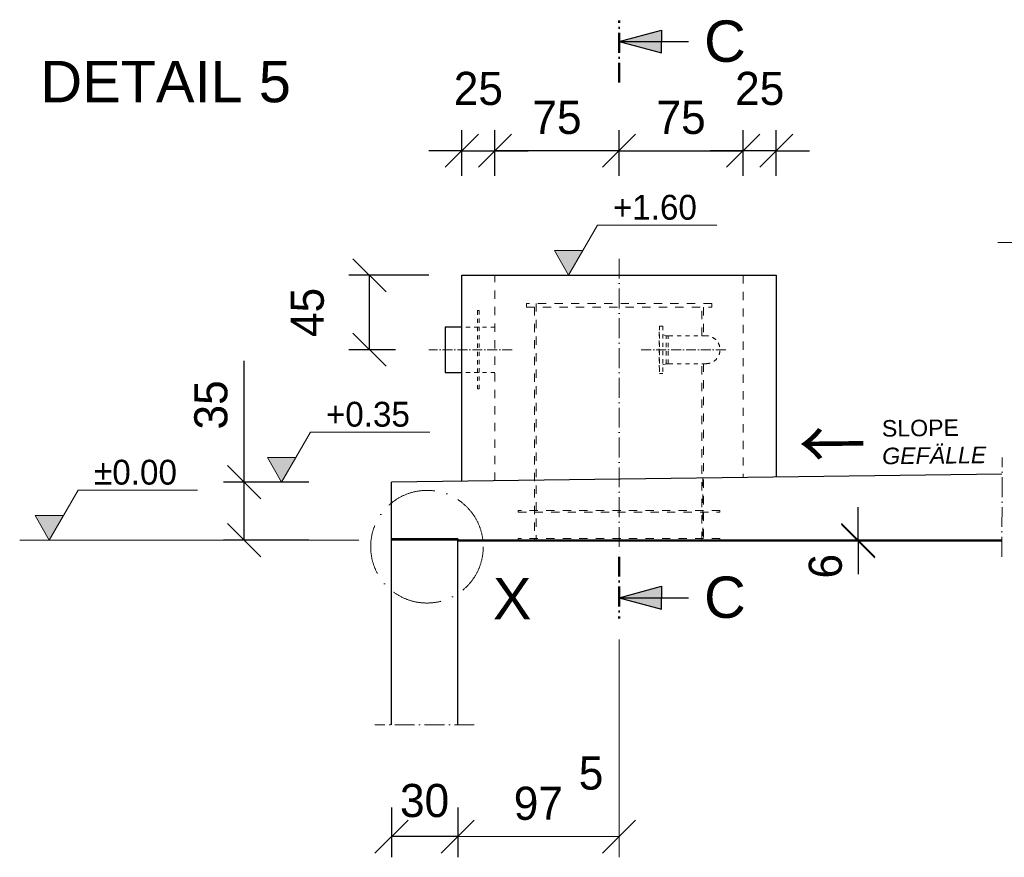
# Model space of a CAD drawing. Header units: millimetres. Extents: x 238070 to 270166, y 16326 to 41314.
# Tile 2 of 256: x 244950 to 250900, y 26137 to 31196. Entities that reach past the tile are written whole.
import ezdxf

# ---------------------------------------------------------------- set-up
doc = ezdxf.new("R2010")
doc.units = ezdxf.units.MM
doc.linetypes.add('ACAD_ISO10W100', pattern=[18, 12, -3, 0, -3])
doc.linetypes.add('JIS_02_1.0', pattern=[2, 1, -1])
doc.layers.add('Bemaßung', color=7, linetype='Continuous', lineweight=9)
doc.layers.add('Beschriftung', color=7, linetype='Continuous', lineweight=9)
doc.styles.add('LBB3.5M1000', font='isocp.shx', dxfattribs={"height": 3.5})
doc.dimstyles.new('DIN', dxfattribs={"dimtxt": 2.5, "dimasz": 2.5, "dimexe": 1.25, "dimexo": 0.625, "dimtad": 1, "dimtih": 1, "dimdec": 4, "dimdsep": 46, "dimlunit": 6, "dimtxsty": 'Standard', "dimcen": 2.5, "dimadec": 0, "dimazin": 0, "dimtfac": 1, "dimtdec": 4, "dimtmove": 0, "dimatfit": 3, "dimfxl": 0, "dimtvp": 1, "dimtolj": 1, "dimtzin": 0, "dimarcsym": 0})

# ---------------------------------------------------------------- blocks, each defined once
blk = doc.blocks.new('_Oblique')
at = {"color": 0, "linetype": 'ByBlock', "lineweight": -2}
blk.add_line((-0.5, -0.5), (0.5, 0.5), dxfattribs=at)
blk = doc.blocks.new('*D15')
at = {"layer": 'Bemaßung', "color": 0, "lineweight": -2, "transparency": 16777216}
for p, q in [((247196.7, 26437), (247196.7, 26137.1)), ((247596.7, 26437), (247596.7, 26137.1)), ((247596.7, 26262.1), (247196.7, 26262.1))]:
    blk.add_line(p, q, dxfattribs=at)
at = {"layer": 'DEFPOINTS', "color": 0, "transparency": 16777216}
for p in [(247196.7, 26937), (247596.7, 26937), (247196.7, 26262.1)]:
    blk.add_point(p, dxfattribs=at)
at = {"layer": 'Bemaßung', "color": 0, "lineweight": -2, "transparency": 16777216, "xscale": 200, "yscale": 200, "zscale": 200, "rotation": 180}
blk.add_blockref('_Oblique', (247196.7, 26262.1), dxfattribs=at)
at = {"layer": 'Bemaßung', "color": 0, "lineweight": -2, "transparency": 16777216, "xscale": 200, "yscale": 200, "zscale": 200}
blk.add_blockref('_Oblique', (247596.7, 26262.1), dxfattribs=at)
at = {"layer": 'Bemaßung', "color": 0, "transparency": 16777216, "insert": (247396.7, 26478.8), "char_height": 200, "attachment_point": 5}
blk.add_mtext('\\A1;30', dxfattribs=at)
blk = doc.blocks.new('*D16')
at = {"layer": 'Bemaßung', "color": 0, "lineweight": -2, "transparency": 16777216}
for p, q in [((246306.4, 28402.5), (246306.4, 29135.8)), ((246696.7, 28402.5), (246181.4, 28402.5)), ((246306.4, 28052.5), (246306.4, 28402.5)), ((246696.7, 28052.5), (246181.4, 28052.5))]:
    blk.add_line(p, q, dxfattribs=at)
at = {"layer": 'DEFPOINTS', "color": 0, "transparency": 16777216}
for p in [(246306.4, 28402.5), (247196.7, 28402.5), (247196.7, 28052.5)]:
    blk.add_point(p, dxfattribs=at)
at = {"layer": 'Bemaßung', "color": 0, "lineweight": -2, "transparency": 16777216, "xscale": 200, "yscale": 200, "zscale": 200}
for p, rotation in [((246306.4, 28402.5), 90), ((246306.4, 28052.5), 270)]:
    blk.add_blockref('_Oblique', p, dxfattribs=dict(at, rotation=rotation))
at = {"layer": 'Bemaßung', "color": 0, "transparency": 16777216, "insert": (246106.4, 28869.2), "char_height": 200, "attachment_point": 5, "rotation": 90}
blk.add_mtext('\\A1;35', dxfattribs=at)
blk = doc.blocks.new('*D17')
at = {"layer": 'Bemaßung', "color": 0, "lineweight": -2, "transparency": 16777216}
for p, q in [((247621.7, 30252.5), (247621.7, 30529.5)), ((247821.7, 30252.5), (247821.7, 30529.5)), ((247621.7, 30404.5), (247421.7, 30404.5)), ((247621.7, 30404.5), (247821.7, 30404.5)), ((247821.7, 30404.5), (248021.7, 30404.5))]:
    blk.add_line(p, q, dxfattribs=at)
at = {"layer": 'DEFPOINTS', "color": 0, "transparency": 16777216}
for p in [(247821.7, 30404.5), (247621.7, 29652.5), (247821.7, 29652.5)]:
    blk.add_point(p, dxfattribs=at)
at = {"layer": 'Bemaßung', "color": 0, "lineweight": -2, "transparency": 16777216, "xscale": 200, "yscale": 200, "zscale": 200}
blk.add_blockref('_Oblique', (247621.7, 30404.5), dxfattribs=at)
at = {"layer": 'Bemaßung', "color": 0, "lineweight": -2, "transparency": 16777216, "xscale": 200, "yscale": 200, "zscale": 200, "rotation": 180}
blk.add_blockref('_Oblique', (247821.7, 30404.5), dxfattribs=at)
at = {"layer": 'Bemaßung', "color": 0, "transparency": 16777216, "insert": (247721.7, 30779.5), "char_height": 200, "attachment_point": 5}
blk.add_mtext('\\A1;25', dxfattribs=at)
blk = doc.blocks.new('*D18')
at = {"layer": 'Bemaßung', "color": 0, "lineweight": -2, "transparency": 16777216}
for p, q in [((247821.7, 30252.5), (247821.7, 30529.5)), ((248571.7, 30252.5), (248571.7, 30529.5)), ((248571.7, 30404.5), (247821.7, 30404.5))]:
    blk.add_line(p, q, dxfattribs=at)
at = {"layer": 'DEFPOINTS', "color": 0, "transparency": 16777216}
for p in [(247821.7, 30404.5), (247821.7, 29652.5), (248571.7, 29652.5)]:
    blk.add_point(p, dxfattribs=at)
at = {"layer": 'Bemaßung', "color": 0, "lineweight": -2, "transparency": 16777216, "xscale": 200, "yscale": 200, "zscale": 200, "rotation": 180}
blk.add_blockref('_Oblique', (247821.7, 30404.5), dxfattribs=at)
at = {"layer": 'Bemaßung', "color": 0, "lineweight": -2, "transparency": 16777216, "xscale": 200, "yscale": 200, "zscale": 200}
blk.add_blockref('_Oblique', (248571.7, 30404.5), dxfattribs=at)
at = {"layer": 'Bemaßung', "color": 0, "transparency": 16777216, "insert": (248196.7, 30604.5), "char_height": 200, "attachment_point": 5}
blk.add_mtext('\\A1;75', dxfattribs=at)
blk = doc.blocks.new('*D19')
at = {"layer": 'Bemaßung', "color": 0, "lineweight": -2, "transparency": 16777216}
for p, q in [((249321.7, 30252.5), (249321.7, 30529.5)), ((249521.7, 30252.5), (249521.7, 30529.5)), ((249321.7, 30404.5), (249121.7, 30404.5)), ((249521.7, 30404.5), (249321.7, 30404.5)), ((249521.7, 30404.5), (249721.7, 30404.5))]:
    blk.add_line(p, q, dxfattribs=at)
at = {"layer": 'DEFPOINTS', "color": 0, "transparency": 16777216}
for p in [(249321.7, 30404.5), (249321.7, 29652.5), (249521.7, 29652.5)]:
    blk.add_point(p, dxfattribs=at)
at = {"layer": 'Bemaßung', "color": 0, "lineweight": -2, "transparency": 16777216, "xscale": 200, "yscale": 200, "zscale": 200}
blk.add_blockref('_Oblique', (249321.7, 30404.5), dxfattribs=at)
at = {"layer": 'Bemaßung', "color": 0, "lineweight": -2, "transparency": 16777216, "xscale": 200, "yscale": 200, "zscale": 200, "rotation": 180}
blk.add_blockref('_Oblique', (249521.7, 30404.5), dxfattribs=at)
at = {"layer": 'Bemaßung', "color": 0, "transparency": 16777216, "insert": (249421.7, 30779.5), "char_height": 200, "attachment_point": 5}
blk.add_mtext('\\A1;25', dxfattribs=at)
blk = doc.blocks.new('*D20')
at = {"layer": 'Bemaßung', "color": 0, "lineweight": -2, "transparency": 16777216}
for p, q in [((248571.7, 30252.5), (248571.7, 30529.5)), ((249321.7, 30252.5), (249321.7, 30529.5)), ((248571.7, 30404.5), (249321.7, 30404.5))]:
    blk.add_line(p, q, dxfattribs=at)
at = {"layer": 'DEFPOINTS', "color": 0, "transparency": 16777216}
for p in [(249321.7, 30404.5), (248571.7, 29652.5), (249321.7, 29652.5)]:
    blk.add_point(p, dxfattribs=at)
at = {"layer": 'Bemaßung', "color": 0, "lineweight": -2, "transparency": 16777216, "xscale": 200, "yscale": 200, "zscale": 200, "rotation": 180}
blk.add_blockref('_Oblique', (248571.7, 30404.5), dxfattribs=at)
at = {"layer": 'Bemaßung', "color": 0, "lineweight": -2, "transparency": 16777216, "xscale": 200, "yscale": 200, "zscale": 200}
blk.add_blockref('_Oblique', (249321.7, 30404.5), dxfattribs=at)
at = {"layer": 'Bemaßung', "color": 0, "transparency": 16777216, "insert": (248946.7, 30604.5), "char_height": 200, "attachment_point": 5}
blk.add_mtext('\\A1;75', dxfattribs=at)
blk = doc.blocks.new('*D62')
at = {"layer": 'Bemaßung', "color": 0, "lineweight": -2, "transparency": 16777216}
for p, q in [((247421.7, 29652.5), (246939.1, 29652.5)), ((247064.1, 29202.6), (247064.1, 29652.5)), ((247221.7, 29202.6), (246939.1, 29202.6))]:
    blk.add_line(p, q, dxfattribs=at)
at = {"layer": 'DEFPOINTS', "color": 0, "transparency": 16777216}
for p in [(247064.1, 29652.5), (247621.7, 29652.5), (247421.7, 29202.6)]:
    blk.add_point(p, dxfattribs=at)
at = {"layer": 'Bemaßung', "color": 0, "lineweight": -2, "transparency": 16777216, "xscale": 200, "yscale": 200, "zscale": 200}
for p, rotation in [((247064.1, 29652.5), 90), ((247064.1, 29202.6), 270)]:
    blk.add_blockref('_Oblique', p, dxfattribs=dict(at, rotation=rotation))
at = {"layer": 'Bemaßung', "color": 0, "transparency": 16777216, "insert": (246689.1, 29427.5), "char_height": 200, "attachment_point": 5, "rotation": 90}
blk.add_mtext('\\A1;45', dxfattribs=at)
blk = doc.blocks.new('*D91')
at = {"layer": 'Bemaßung', "color": 0, "lineweight": -2, "transparency": 16777216}
for p, q in [((250016.6, 28052.5), (250016.6, 28252.5)), ((250016.6, 28052.5), (250016.6, 28046.5)), ((250016.6, 28046.5), (250016.6, 27846.5))]:
    blk.add_line(p, q, dxfattribs=at)
at = {"layer": 'DEFPOINTS', "color": 0, "transparency": 16777216}
for p in [(250016.6, 28052.5), (250016.6, 28046.5), (250016.6, 28046.5)]:
    blk.add_point(p, dxfattribs=at)
at = {"layer": 'Bemaßung', "color": 0, "lineweight": -2, "transparency": 16777216, "xscale": 200, "yscale": 200, "zscale": 200}
for p, rotation in [((250016.6, 28052.5), 270), ((250016.6, 28046.5), 90)]:
    blk.add_blockref('_Oblique', p, dxfattribs=dict(at, rotation=rotation))
at = {"layer": 'Bemaßung', "color": 0, "transparency": 16777216, "insert": (249819.5, 27895.1), "char_height": 200, "attachment_point": 5, "rotation": 90}
blk.add_mtext('\\A1;6', dxfattribs=at)

msp = doc.modelspace()

# ---------------------------------------------------------------- hatches: boundary and pattern name
for points in [[(248571.65726, 31063.38155), (248827.75351, 31063.38155), (248827.75351, 31132.00233)], [(248571.65726, 31063.38155), (248827.75351, 30994.76077), (248827.75351, 31063.38155)], [(248571.65726, 27704.99712), (248827.75351, 27773.6179), (248827.75351, 27704.99712)], [(248571.65726, 27704.99712), (248827.75351, 27704.99712), (248827.75351, 27636.37634)]]:
    msp.add_hatch(color=256).paths.add_polyline_path(points)
at = {"lineweight": 9}
h = msp.add_hatch(dxfattribs=at)
h.set_pattern_fill('ANSI31', color=0)
h.set_pattern_definition([(45, (255673.2933, 28049.9852), (-2.245064, 2.245064), [])])
h.paths.add_polyline_path([(261306.61061, 28046.48521), (263749.92925, 28046.48521), (263749.92925, 28052.48521), (261306.61061, 28052.48521)])
h.paths.add_polyline_path([(251735.45491, 28046.48521), (256905.45491, 28046.48521), (256905.45491, 28052.48521), (251735.45491, 28052.48521)])
h.paths.add_polyline_path([(247596.65726, 28046.48521), (250885.41171, 28046.48521), (250885.41171, 28052.48521), (247596.65726, 28052.48521)])
at = {"layer": 'Bemaßung'}
h = msp.add_hatch(color=256, dxfattribs=at)
h.dxf.hatch_style = 1
h.paths.add_polyline_path([(248266.96545, 29652.48521), (248352.8112, 29801.17441), (248181.1197, 29801.17441)])
h = msp.add_hatch(color=256, dxfattribs=at)
h.dxf.hatch_style = 1
h.paths.add_polyline_path([(246532.84902, 28402.48521), (246618.69476, 28551.17441), (246447.00327, 28551.17441)])
h = msp.add_hatch(color=256, dxfattribs=at)
h.dxf.hatch_style = 1
h.paths.add_polyline_path([(245128.6428, 28052.48521), (245214.48854, 28201.17441), (245042.79705, 28201.17441)])

# ---------------------------------------------------------------- linework, layer by layer
at = {"linetype": 'ACAD_ISO10W100', "lineweight": 50, "ltscale": 10}
for p, q in [((248571.65726, 30815.89346), (248571.65726, 31190.03137)), ((248571.65726, 27952.48521), (248571.65726, 27578.3473))]:
    msp.add_line(p, q, dxfattribs=at)
for p, q in [((248571.65726, 31063.38155), (248827.75351, 31132.00233)), ((248827.75351, 31132.00233), (248827.75351, 31063.38155)), ((248571.65726, 31063.38155), (248991.61425, 31063.38155)), ((248571.65726, 31063.38155), (248827.75351, 30994.76077)), ((248827.75351, 30994.76077), (248827.75351, 31063.38155)), ((247621.65726, 28408.16283), (247621.65726, 29652.48521)), ((247621.65726, 29652.48521), (249521.65726, 29652.48521)), ((249521.65726, 29652.48521), (249521.65726, 28433.54513)), ((247621.65726, 29339.20747), (247521.65726, 29339.20747)), ((247521.65726, 29339.20747), (247521.65726, 29065.98521)), ((247521.65726, 29065.98521), (247621.65231, 29065.97042)), ((250885.41171, 28451.76367), (247196.65726, 28402.48521)), ((247196.65726, 26936.95778), (247196.65726, 28402.48521)), ((247596.65726, 28060.48521), (247196.65726, 28060.48521)), ((247596.65726, 28052.48521), (247196.65726, 28052.48521)), ((247596.65726, 28060.48521), (247596.65726, 28052.48521)), ((250885.41171, 28052.48521), (247596.65726, 28052.48521)), ((247596.65726, 26936.95778), (247596.65726, 28052.48521)), ((250885.41171, 28046.48521), (247596.65726, 28046.48521)), ((248571.65726, 27704.99712), (248827.75351, 27773.6179)), ((248827.75351, 27773.6179), (248827.75351, 27704.99712)), ((248571.65726, 27704.99712), (248991.61425, 27704.99712)), ((248571.65726, 27704.99712), (248827.75351, 27636.37634)), ((248827.75351, 27636.37634), (248827.75351, 27704.99712))]:
    msp.add_line(p, q)
at = {"linetype": 'ACAD_ISO10W100', "lineweight": 18, "ltscale": 10}
for p, q in [((248571.65726, 29752.48521), (248571.65726, 27952.48521)), ((250885.41171, 27952.48521), (250886.80571, 28551.7823)), ((247696.65726, 26936.95778), (247096.65726, 26936.95778))]:
    msp.add_line(p, q, dxfattribs=at)
at = {"linetype": 'JIS_02_1.0', "lineweight": 18, "ltscale": 50}
for p, q in [((247821.65726, 28410.83465), (247821.65726, 29652.48521)), ((249321.65726, 29652.48521), (249321.65726, 28433.54513)), ((248061.65726, 29459.48521), (248061.65726, 28052.48521)), ((248071.65726, 29482.48521), (248071.65726, 28052.48521)), ((249071.65726, 29286.63521), (249071.65726, 29482.48521)), ((249081.65726, 29459.48521), (249081.65726, 29286.63521)), ((249071.65726, 28052.48521), (249071.65726, 29118.33521)), ((249081.65726, 29118.33521), (249081.65726, 28052.48521)), ((249077.74116, 28427.61481), (249077.74116, 28052.48521))]:
    msp.add_line(p, q, dxfattribs=at)
at = {"linetype": 'JIS_02_1.0', "lineweight": 18, "ltscale": 25}
for p, q in [((247821.65726, 29339.20747), (247621.65726, 29339.20747)), ((248816.80236, 29344.98521), (248816.80236, 29059.98521)), ((248816.80236, 29344.98521), (248835.80236, 29344.98521)), ((248835.80236, 29344.98521), (248835.80236, 29059.98521)), ((248813.80236, 29308.48521), (248813.80236, 29096.48521)), ((248813.80236, 29308.48521), (248816.80236, 29308.48521)), ((248856.80236, 29286.63521), (248835.80236, 29294.48521)), ((248868.80236, 29286.63521), (248856.80236, 29286.63521)), ((248856.80236, 29118.33521), (248856.80236, 29286.63521)), ((249097.80236, 29286.63521), (248868.80236, 29286.63521)), ((248868.80236, 29118.33521), (248868.80236, 29286.63521)), ((248813.80236, 29096.48521), (248816.80236, 29096.48521)), ((248856.80236, 29118.33521), (248835.80236, 29110.48521)), ((248868.80236, 29118.33521), (248856.80236, 29118.33521)), ((249097.80236, 29118.33521), (248868.80236, 29118.33521)), ((247821.65726, 29065.98521), (247621.65726, 29065.98521)), ((248816.80236, 29059.98521), (248835.80236, 29059.98521))]:
    msp.add_line(p, q, dxfattribs=at)
at = {"linetype": 'ACAD_ISO10W100', "lineweight": 18, "ltscale": 5}
for p, q in [((247925.68024, 29202.48521), (247421.65726, 29202.59634)), ((248706.08462, 29202.48521), (249217.60625, 29202.48521))]:
    msp.add_line(p, q, dxfattribs=at)
at = {"lineweight": 9}
msp.add_lwpolyline([(250860.42604, 29849.49949), (252819.28081, 29849.49949)], dxfattribs=at)
at = {"linetype": 'JIS_02_1.0', "lineweight": 18, "ltscale": 50}
for points in [[(248011.65726, 29459.48521), (249131.65726, 29459.48521), (249131.65726, 29482.48521), (248011.65726, 29482.48521)], [(247961.65726, 28222.48521), (249181.65726, 28222.48521), (249181.65726, 28232.48521), (247961.65726, 28232.48521)], [(247961.65726, 28052.48521), (249181.65726, 28052.48521), (249181.65726, 28062.48521), (247961.65726, 28062.48521)]]:
    msp.add_lwpolyline(points, close=True, dxfattribs=at)
at = {"linetype": 'JIS_02_1.0', "lineweight": 18, "ltscale": 25}
msp.add_lwpolyline([(247716.65726, 28965.76296), (247726.65726, 28965.76296), (247726.65726, 29439.20747), (247716.65726, 29439.20747)], close=True, dxfattribs=at)
at = {"linetype": 'ACAD_ISO10W100', "lineweight": 18, "ltscale": 25}
msp.add_circle((247411.21881, 28012.90037), 340.14273, dxfattribs=at)
at = {"linetype": 'JIS_02_1.0', "lineweight": 18, "ltscale": 25}
msp.add_arc((249097.80236, 29202.48521), 84.15, 270, 90, dxfattribs=at)
at = {"layer": 'Bemaßung'}
for p, q in [((248352.8112, 29801.17441), (248441.55694, 29954.88655)), ((248441.55694, 29954.88655), (249162.70993, 29954.88655)), ((246618.69476, 28551.17441), (246707.44051, 28704.88655)), ((246707.44051, 28704.88655), (247428.5935, 28704.88655)), ((245214.48854, 28201.17441), (245303.23429, 28354.88655)), ((245303.23429, 28354.88655), (246024.38728, 28354.88655)), ((244950.11995, 28052.48521), (246998.93418, 28052.48521)), ((248571.65726, 27452.48521), (248571.65726, 26137.1401)), ((247596.65726, 26436.95778), (247596.65726, 26137.1401)), ((248571.65726, 26262.1401), (247596.65726, 26262.1401))]:
    msp.add_line(p, q, dxfattribs=at)
for points in [[(248266.96545, 29652.48521), (248352.8112, 29801.17441), (248181.1197, 29801.17441)], [(246532.84902, 28402.48521), (246618.69476, 28551.17441), (246447.00327, 28551.17441)], [(245128.6428, 28052.48521), (245214.48854, 28201.17441), (245042.79705, 28201.17441)]]:
    msp.add_lwpolyline(points, close=True, dxfattribs=at)

# ---------------------------------------------------------------- block references
at = {"layer": 'Bemaßung', "xscale": 200, "yscale": 200, "zscale": 200, "rotation": 180}
msp.add_blockref('_Oblique', (247596.65726, 26262.1401), dxfattribs=at)
at = {"layer": 'Bemaßung', "xscale": 200, "yscale": 200, "zscale": 200}
msp.add_blockref('_Oblique', (248571.65726, 26262.1401), dxfattribs=at)

# ---------------------------------------------------------------- texts
at = {"attachment_point": 1, "rotation": 0.64495339, "style": 'LBB3.5M1000'}
for s, insert, char_height, width in [('{\\fArial|b0|i0|c0|p34;SLOPE\\fMS Shell Dlg|b0|i0|c0|p0;\\P\\fArial|b0|i1|c0|p34;GEFÄLLE}', (250159.38232, 28777.34675), 100, 1290.9032467), ('{\\fSimSun|b0|i0|c134|p2;←}', (249654.74922, 28777.94184), 300, 378.9807296)]:
    msp.add_mtext(s, dxfattribs=dict(at, insert=insert, char_height=char_height, width=width))
at = {"layer": 'Bemaßung', "attachment_point": 5}
for s, insert, char_height in [('\\A1;+1.60', (248788.35726, 30061.89452), 150), ('\\A1;+0.35', (247054.24082, 28811.89452), 150), ('\\A1;%%P0.00', (245650.03461, 28461.89452), 150), ('\\A1;5', (248402.78893, 26644.62399), 200), ('\\A1;97', (248084.15726, 26462.1401), 200)]:
    msp.add_mtext(s, dxfattribs=dict(at, insert=insert, char_height=char_height))
at = {"layer": 'Beschriftung', "char_height": 250, "attachment_point": 1, "style": 'LBB3.5M1000'}
for s, insert, width in [('{\\fArial|b0|i0|c0|p34;C}', (249085.50331, 31191.33), 167.9230958), ('{\\fArial|b0|i0|c0|p34;DETAIL 5}', (245075.1938, 30947.13154), 1728.7821425), ('{\\fArial|b0|i0|c0|p34;X}', (247809.64113, 27824.63136), 277.9853418), ('{\\fArial|b0|i0|c0|p34;C}', (249085.50331, 27832.94558), 167.9230958)]:
    msp.add_mtext(s, dxfattribs=dict(at, insert=insert, width=width))

# ---------------------------------------------------------------- dimensions: what is measured, and where the dimension line sits
at = {"layer": 'Bemaßung'}
for p1, text, picture, middle in [((247621.65726, 29652.48521), '25', '*D17', (247721.65726, 30779.52471)), ((248571.65726, 29652.48521), '75', '*D18', (248196.65726, 30604.52471))]:
    dim = msp.add_linear_dim(base=(247821.65726, 30404.52471), p1=p1, p2=(247821.65726, 29652.48521), text=text, dimstyle='DIN', override={"dimscale": 100, "dimtxt": 2, "dimasz": 2, "dimexo": 6, "dimgap": 1, "dimtih": 0, "dimblk1": 'Oblique', "dimblk2": 'Oblique', "dimsah": 1, "dimtmove": 2}, dxfattribs=at)
    dim.commit()
    dim.dimension.update_dxf_attribs({"geometry": picture, "text_midpoint": middle})
for base, p1, p2, angle, text, override, picture, middle in [((249321.65726, 30404.52471), (249521.65726, 29652.48521), (249321.65726, 29652.48521), 180, '25', {"dimscale": 100, "dimtxt": 2, "dimasz": 2, "dimexo": 6, "dimgap": 1, "dimtih": 0, "dimblk1": 'Oblique', "dimblk2": 'Oblique', "dimsah": 1, "dimtmove": 2}, '*D19', (249421.65726, 30779.52471)), ((249321.65726, 30404.52471), (248571.65726, 29652.48521), (249321.65726, 29652.48521), 180, '75', {"dimscale": 100, "dimtxt": 2, "dimasz": 2, "dimexo": 6, "dimgap": 1, "dimtih": 0, "dimblk1": 'Oblique', "dimblk2": 'Oblique', "dimsah": 1, "dimtmove": 2}, '*D20', (248946.65726, 30604.52471)), ((247064.0502, 29652.48521), (247421.65726, 29202.59634), (247621.65726, 29652.48521), 90, '45', {"dimscale": 100, "dimtxt": 2, "dimasz": 2, "dimexo": 2, "dimgap": 1, "dimtih": 0, "dimblk1": 'Oblique', "dimblk2": 'Oblique', "dimsah": 1, "dimtmove": 2}, '*D62', (246689.0502, 29427.54078))]:
    dim = msp.add_linear_dim(base=base, p1=p1, p2=p2, angle=angle, text=text, dimstyle='DIN', override=override, dxfattribs=at)
    dim.commit()
    dim.dimension.update_dxf_attribs({"geometry": picture, "text_midpoint": middle})
dim = msp.add_linear_dim(base=(246306.41698, 28402.48521), p1=(247196.65726, 28052.48521), p2=(247196.65726, 28402.48521), angle=90, text='35', dimstyle='DIN', override={"dimscale": 100, "dimtxt": 2, "dimasz": 2, "dimexo": 5, "dimgap": 1, "dimtih": 0, "dimblk1": 'Oblique', "dimblk2": 'Oblique', "dimsah": 1}, dxfattribs=at)
dim.commit()
dim.dimension.update_dxf_attribs({"geometry": '*D16', "text_midpoint": (246306.41698, 28869.15188), "dimtype": 160})
dim = msp.add_linear_dim(base=(250016.60603, 28046.48521), p1=(250016.60603, 28052.48521), p2=(250016.60603, 28046.48521), angle=90, dimstyle='DIN', override={"dimscale": 100, "dimtxt": 2, "dimasz": 2, "dimexe": 0, "dimexo": 0, "dimgap": 0.5, "dimtih": 0, "dimdec": 2, "dimblk1": 'Oblique', "dimblk2": 'Oblique', "dimsah": 1, "dimtmove": 2}, dxfattribs=at)
dim.commit()
dim.dimension.update_dxf_attribs({"geometry": '*D91', "text_midpoint": (249819.52122, 27895.08574), "dimtype": 160})
dim = msp.add_linear_dim(base=(247196.65726, 26262.1401), p1=(247596.65726, 26936.95778), p2=(247196.65726, 26936.95778), text='30', dimstyle='DIN', override={"dimscale": 100, "dimtxt": 2, "dimasz": 2, "dimexo": 5, "dimgap": 1, "dimtih": 0, "dimblk1": 'Oblique', "dimblk2": 'Oblique', "dimsah": 1, "dimtmove": 2}, dxfattribs=at)
dim.commit()
dim.dimension.update_dxf_attribs({"geometry": '*D15', "text_midpoint": (247396.65726, 26478.80676), "dimtype": 160})

doc.saveas('drawing.dxf')
